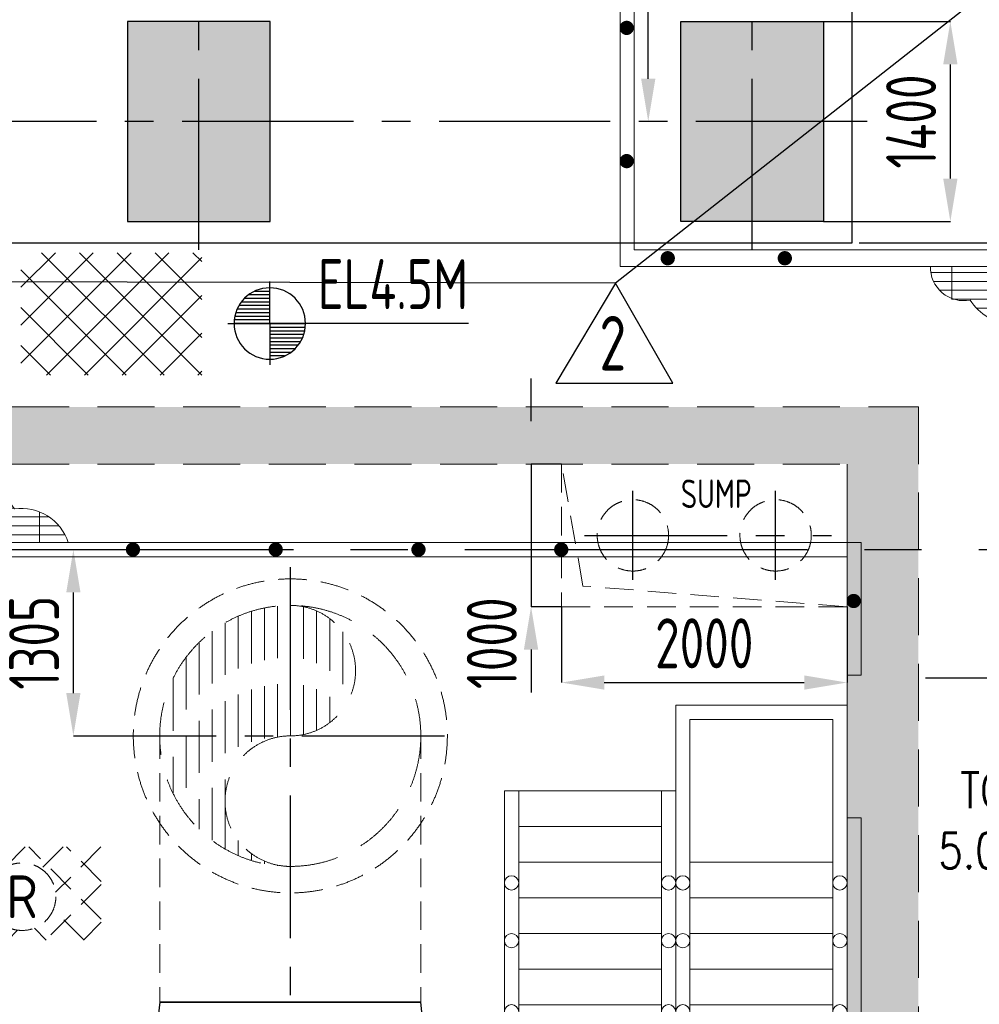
# Model space of a CAD drawing. Extents: x -7650383 to 4934791, y -137560 to 1826789.
# Tile 42 of 256: x 240096 to 246818, y 470746 to 477645. Entities that reach past the tile are written whole.
import ezdxf
from ezdxf.enums import TextEntityAlignment as Align

# ---------------------------------------------------------------- set-up
doc = ezdxf.new("R2010")
doc.units = 0
doc.header["$LTSCALE"] = 800
doc.header["$MEASUREMENT"] = 0
for name, pattern in [('0', [0]), ('CENTER', [2, 1.25, -0.25, 0.25, -0.25]), ('CENTER2', [1.125, 0.75, -0.125, 0.125, -0.125]), ('CONTINOUS', [0]), ('HIDDEN', [0.375, 0.25, -0.125])]:
    doc.linetypes.add(name, pattern=pattern)
doc.layers.get('0').update_dxf_attribs({"linetype": 'CONTINUOUS'})
for name, color, linetype in [('BLDG', 2, 'CONTINUOUS'), ('CENTER', 2, 'CENTER'), ('CL', 2, 'CENTER2'), ('CWPIPEI', 4, 'CONTINUOUS'), ('EQUPT', 4, '0'), ('GRID', 8, 'CENTER'), ('HATCH', 9, 'CONTINUOUS'), ('REV2', 2, 'CONTINUOUS'), ('T', 3, 'CONTINUOUS'), ('TEXT', 3, 'CONTINUOUS'), ('TG_Col', 2, 'CONTINUOUS'), ('TGCOL', 2, 'CONTINUOUS')]:
    doc.layers.add(name, color=color, linetype=linetype)
for name, color, linetype, lineweight in [('DIM', 4, 'CONTINUOUS', 13), ('EQP0', 8, 'HIDDEN', 9), ('STAIR', 4, 'CONTINUOUS', 13), ('steel', 231, 'CONTINUOUS', 13), ('WALL', 6, 'CONTINUOUS', 18)]:
    doc.layers.add(name, color=color, linetype=linetype, lineweight=lineweight)
doc.styles.add('ROMANS', font='ISO9.shx', dxfattribs={"width": 0.8})
doc.styles.add('S1', font='SIMPLEX.SHX', dxfattribs={"height": 200})
doc.styles.add('S3', font='ROMANS1.SHX', dxfattribs={"width": 0.8})
doc.styles.get("Standard").update_dxf_attribs({"font": 'ISO9'})
doc.dimstyles.get("Standard").update_dxf_attribs({"dimtxt": 0.18, "dimasz": 0.18, "dimexe": 0.18, "dimexo": 0.0625, "dimgap": 0.09, "dimtad": 0, "dimtih": 1, "dimtoh": 1, "dimdec": 4, "dimzin": 0, "dimdsep": 46, "dimtxsty": 'Standard', "dimcen": 0.09, "dimadec": 0, "dimazin": 0, "dimtfac": 1, "dimtdec": 4, "dimtofl": 0, "dimtmove": 0, "dimatfit": 3, "dimfxl": 1, "dimtolj": 1, "dimtzin": 0, "dimarcsym": 0})
doc.dimstyles.new('STANDARD$0', dxfattribs={"dimtxt": 250, "dimasz": 200, "dimexe": 0, "dimexo": 0, "dimgap": 100, "dimtad": 1, "dimdec": 0, "dimzin": 0, "dimdsep": 46, "dimtxsty": 'S1', "dimcen": 0, "dimadec": 0, "dimazin": 0, "dimtfac": 1, "dimtdec": 0, "dimtmove": 2, "dimatfit": 3, "dimfxl": 1, "dimtolj": 1, "dimtzin": 0, "dimarcsym": 0})

# ---------------------------------------------------------------- blocks, each defined once
blk = doc.blocks.new('RGRA')
at = {"color": 0}
for p, q in [((-242.4, 349.3), (-460.3, 131.5)), ((22.7, 349.3), (-460.3, -133.7)), ((-88.6, 219.4), (-218.5, 349.3)), ((554.4, -158.4), (46.6, 349.3)), ((287.9, 349.3), (133.8, 195.2)), ((553, 349.3), (234.6, 30.9)), ((554.4, 106.7), (311.8, 349.3)), ((-220.5, 86.1), (-460.3, 325.9)), ((554.4, 85.5), (165, -303.9)), ((-95.7, -303.9), (-460.3, 60.8)), ((-195.2, -133.8), (-365.3, -303.9)), ((434.7, -303.9), (219.4, -88.6)), ((-360.8, -303.9), (-460.3, -204.4)), ((554.4, -179.7), (430.2, -303.9)), ((-30.9, -234.6), (-100.2, -303.9)), ((169.5, -303.9), (86.1, -220.5))]:
    blk.add_line(p, q, dxfattribs=at)
blk.add_circle((0, 0), 236.7)
at = {"style": 'ROMANS'}
blk.add_text('R', height=300, dxfattribs=at).set_placement((0, 0), align=Align.MIDDLE)
blk = doc.blocks.new('A$C45651DF3')
at = {"layer": 'STAIR'}
for p, q in [((1400, 0), (200, 0)), ((200, 0), (200, -4700)), ((1400, 0), (1400, -3600)), ((1300, -100), (300, -100)), ((300, -100), (300, -4600)), ((1300, -100), (1300, -3600)), ((1400, -600), (2600, -600)), ((1500, -600), (1500, -3600)), ((2500, -600), (2500, -4600)), ((2600, -600), (2600, -4700)), ((1500, -850), (2500, -850)), ((1300, -1100), (300, -1100)), ((1500, -1100), (2500, -1100)), ((1300, -1350), (300, -1350)), ((1500, -1350), (2500, -1350)), ((1300, -1600), (300, -1600)), ((1500, -1600), (2500, -1600)), ((1300, -1850), (300, -1850)), ((1500, -1850), (2500, -1850)), ((1300, -2100), (300, -2100)), ((1500, -2100), (2500, -2100)), ((1300, -2350), (300, -2350)), ((1500, -2350), (2500, -2350)), ((1300, -2600), (300, -2600)), ((1500, -2600), (2500, -2600)), ((1300, -2850), (300, -2850)), ((1500, -2850), (2500, -2850)), ((1300, -3100), (300, -3100)), ((1500, -3100), (2500, -3100)), ((1300, -3350), (300, -3350)), ((1500, -3350), (2500, -3350)), ((2500, -3600), (300, -3600)), ((300, -4600), (2500, -4600)), ((200, -4700), (2600, -4700))]:
    blk.add_line(p, q, dxfattribs=at)
for centre in [(250, -1245), (1350, -1245), (1450, -1245), (2550, -1245), (250, -1649.6), (1350, -1649.6), (1450, -1649.6), (2550, -1649.6), (250, -2148.2), (1350, -2148.2), (1450, -2148.2), (2550, -2148.2), (250, -2648.2), (1350, -2648.2), (1450, -2648.2), (2550, -2648.2), (250, -3148.2), (1350, -3148.2), (1450, -3148.2), (2550, -3148.2), (250, -3648.2), (2550, -3648.2), (250, -4148.2), (2550, -4148.2)]:
    blk.add_circle(centre, 50, dxfattribs=at)
blk = doc.blocks.new('*D386')
at = {"layer": 'DIM', "color": 9, "lineweight": -2, "transparency": 16777216}
for p, q in [((246177.4, 482081.7), (247188, 482081.7)), ((247188, 476381.7), (247188, 481781.7)), ((245976.2, 476081.7), (247188, 476081.7))]:
    blk.add_line(p, q, dxfattribs=at)
at = {"layer": 'DIM', "color": 9, "transparency": 16777216}
for points in [[(247138, 481781.7), (247238, 481781.7), (247188, 482081.7)], [(247138, 476381.7), (247238, 476381.7), (247188, 476081.7)]]:
    blk.add_solid(points, dxfattribs=at)
at = {"layer": 'DIM', "transparency": 16777216, "insert": (246913, 479582), "char_height": 350, "attachment_point": 5, "rotation": 90, "style": 'ROMANS'}
blk.add_mtext('\\A1;6000', dxfattribs=at)
blk = doc.blocks.new('*X35')
at = {"color": 0}
for p, q in [((36183.1, 29400), (36329.8, 29400)), ((36226, 29425), (36329.8, 29425)), ((36114.7, 29325), (36329.8, 29325)), ((36131.6, 29350), (36329.8, 29350)), ((36153.7, 29375), (36329.8, 29375)), ((36092.1, 29275), (36329.8, 29275)), ((36101.7, 29300), (36329.8, 29300)), ((36079.8, 29200), (36329.8, 29200)), ((36081.3, 29225), (36329.8, 29225)), ((36085.3, 29250), (36329.8, 29250))]:
    blk.add_line(p, q, dxfattribs=at)
blk = doc.blocks.new('LEVEL')
for p, q in [((0, 0), (0, 293.6)), ((-294.9, 0), (0, 0)), ((1392.6, 0), (0, 0)), ((0, 0), (0, -290.4))]:
    blk.add_line(p, q)
for start, end in [(90, 180), (0, 90), (180, 270), (270, 0)]:
    blk.add_arc((0, 0), 250, start, end)
blk.add_blockref('*X35', (-36329.8, -29197.5))
at = {"rotation": 180}
blk.add_blockref('*X35', (36329.8, 29197.5), dxfattribs=at)
at = {"flags": 4}
blk.add_attdef('LEVEL', (335.7, 101), '', height=250, dxfattribs=at)
blk = doc.blocks.new('*D412')
at = {"layer": 'DIM', "color": 9, "lineweight": -2, "transparency": 16777216}
for p, q in [((240466.3, 473931.7), (240471.8, 473931.7)), ((240471.8, 472926.7), (240471.8, 473631.7)), ((240471.8, 472626.7), (240471.8, 472626.7))]:
    blk.add_line(p, q, dxfattribs=at)
at = {"layer": 'DIM', "color": 9, "transparency": 16777216}
for points in [[(240421.8, 473631.7), (240521.8, 473631.7), (240471.8, 473931.7)], [(240421.8, 472926.7), (240521.8, 472926.7), (240471.8, 472626.7)]]:
    blk.add_solid(points, dxfattribs=at)
at = {"layer": 'DIM', "transparency": 16777216, "insert": (240196.8, 473279.2), "char_height": 350, "attachment_point": 5, "rotation": 90, "style": 'ROMANS'}
blk.add_mtext('\\A1;1305', dxfattribs=at)
blk = doc.blocks.new('*D413')
at = {"layer": 'DIM', "color": 9, "lineweight": -2, "transparency": 16777216}
for p, q in [((243891.2, 473531.7), (243891.2, 473000.5)), ((245891.2, 473531.7), (245891.2, 473000.5)), ((244191.2, 473000.5), (245591.2, 473000.5))]:
    blk.add_line(p, q, dxfattribs=at)
at = {"layer": 'DIM', "color": 9, "transparency": 16777216}
for points in [[(244191.2, 473050.5), (244191.2, 472950.5), (243891.2, 473000.5)], [(245591.2, 473050.5), (245591.2, 472950.5), (245891.2, 473000.5)]]:
    blk.add_solid(points, dxfattribs=at)
at = {"layer": 'DIM', "transparency": 16777216, "insert": (244891.2, 473275.5), "char_height": 350, "attachment_point": 5, "style": 'ROMANS'}
blk.add_mtext('\\A1;2000', dxfattribs=at)
blk = doc.blocks.new('*X37')
at = {"color": 0}
for p, q in [((86094.5, 17250), (86392.1, 17250)), ((86044, 17200), (86442.6, 17200)), ((86014.5, 17150), (86472, 17150)), ((85998.5, 17100), (86488, 17100)), ((85993.3, 17050), (86493.3, 17050)), ((85995.7, 17000), (86498.1, 17000)), ((86988.4, 17000), (86990.9, 17000)), ((86003.2, 16950), (86513.7, 16950)), ((86972.8, 16950), (86983.4, 16950)), ((86016, 16900), (86542.6, 16900)), ((86944, 16900), (86970.5, 16900)), ((86034.6, 16850), (86592.1, 16850)), ((86894.5, 16850), (86951.9, 16850)), ((86059.7, 16800), (86722, 16800)), ((86764.6, 16800), (86926.8, 16800)), ((86092.6, 16750), (86894, 16750)), ((86135.3, 16700), (86851.2, 16700)), ((86192.1, 16650), (86794.5, 16650)), ((86273.5, 16600), (86713.1, 16600)), ((86463.1, 16550), (86523.4, 16550))]:
    blk.add_line(p, q, dxfattribs=at)
blk = doc.blocks.new('TOP')
blk.add_circle((0, 0), 500)
for centre, start, end in [((-250, 0), 0, 180), ((250, 0), 180, 0)]:
    blk.add_arc(centre, 250, start, end)
blk.add_blockref('*X37', (-86493.3, -17049.1))
blk = doc.blocks.new('*D241')
at = {"layer": 'TG_Col', "color": 9, "lineweight": -2, "transparency": 16777216}
for p, q in [((245726.2, 477631.7), (246615.1, 477631.7)), ((246615.1, 476531.7), (246615.1, 477331.7)), ((245726.2, 476231.7), (246615.1, 476231.7))]:
    blk.add_line(p, q, dxfattribs=at)
at = {"layer": 'TG_Col', "color": 9, "transparency": 16777216}
for points in [[(246565.1, 477331.7), (246665.1, 477331.7), (246615.1, 477631.7)], [(246565.1, 476531.7), (246665.1, 476531.7), (246615.1, 476231.7)]]:
    blk.add_solid(points, dxfattribs=at)
at = {"layer": 'TG_Col', "transparency": 16777216, "insert": (246340.1, 476931.7), "char_height": 350, "attachment_point": 5, "rotation": 90, "style": 'ROMANS'}
blk.add_mtext('\\A1;1400', dxfattribs=at)
blk = doc.blocks.new('*D242')
at = {"layer": 'TG_Col', "color": 9, "lineweight": -2, "transparency": 16777216}
for p, q in [((244817, 482081.7), (244498.7, 482081.7)), ((244498.7, 477231.7), (244498.7, 481781.7)), ((244626.2, 476931.7), (244498.7, 476931.7))]:
    blk.add_line(p, q, dxfattribs=at)
at = {"layer": 'TG_Col', "color": 9, "transparency": 16777216}
for points in [[(244448.7, 481781.7), (244548.7, 481781.7), (244498.7, 482081.7)], [(244448.7, 477231.7), (244548.7, 477231.7), (244498.7, 476931.7)]]:
    blk.add_solid(points, dxfattribs=at)
at = {"layer": 'TG_Col', "transparency": 16777216, "insert": (244223.7, 479506.7), "char_height": 350, "attachment_point": 5, "rotation": 90, "style": 'ROMANS'}
blk.add_mtext('\\A1;5150', dxfattribs=at)
blk = doc.blocks.new('TG DECK')
at = {"layer": 'HATCH'}
h = blk.add_hatch(dxfattribs=at)
h.set_pattern_fill('AR-CONC', color=256, scale=50, style=0)
h.set_pattern_definition([(50, (-421329.2, -39460.7), (358.63009, -31.37607), [37.5, -412.5]), (355, (-421329.2, -39460.7), (-69.37567, 376.09607), [30, -330]), (100.451444, (-421299.3, -39463.3), (289.25442, 344.72), [31.8701, -350.57106]), (46.1842, (-421329.2, -39360.7), (533.62067, -82.75964), [56.25, -618.75]), (96.635635, (-421284.73, -39367.6), (467.33097, 487.0593), [47.80517, -525.8569]), (351.18416, (-421329.2, -39360.7), (467.33097, 487.0593), [45, -495]), (21, (-421279.2, -39385.7), (298.45353, -201.30945), [37.5, -412.5]), (326, (-421279.2, -39385.7), (121.65767, 362.57502), [30, -330]), (71.451445, (-421254.33, -39402.47), (420.11119, 161.26558), [31.8701, -350.57106]), (37.5, (-421329.2, -39460.7), (6.079928, 166.446927), [0, -326, 0, -335, 0, -331.25]), (7.5, (-421329.2, -39460.7), (131.53477, 197.205856), [0, -191, 0, -318.5, 0, -126.25]), (327.5, (-421440.7, -39460.7), (266.911218, -11.277436), [0, -125, 0, -390, 0, -517.5]), (317.5, (-421490.7, -39460.7), (291.593085, 50.05249), [0, -162.5, 0, -259, 0, -367.5])])
h.paths.add_polyline_path([(212046.4, -77938.1), (213046.4, -77938.1), (213046.4, -78938.1), (212046.4, -78938.1)])
h.paths.add_polyline_path([(218886.7, -78938.1), (220086.7, -78938.1), (220086.7, -77938.1), (218886.7, -77938.1)])
h.paths.add_polyline_path([(218886.7, -71938.1), (220086.7, -71938.1), (220086.7, -72938.1), (218886.7, -72938.1)])
h.paths.add_polyline_path([(212046.4, -71938.1), (212046.4, -72938.1), (213046.4, -72938.1), (213046.4, -71938.1)])
h.paths.add_polyline_path([(226286.4, -81288.1), (226286.4, -79888.1), (227286.4, -79888.1), (227286.4, -81288.1)])
h.paths.add_polyline_path([(226086.4, -78938.1), (227286.4, -78938.1), (227286.4, -77938.1), (226086.4, -77938.1)])
h.paths.add_polyline_path([(226286.4, -69588.1), (226286.4, -70988.1), (227286.4, -70988.1), (227286.4, -69588.1)])
h.paths.add_polyline_path([(226086.4, -71938.1), (227286.4, -71938.1), (227286.4, -72938.1), (226086.4, -72938.1)])
h.paths.add_polyline_path([(243271.4, -81288.1), (242271.4, -81288.1), (242271.4, -79888.1), (243271.4, -79888.1)])
h.paths.add_polyline_path([(238396.4, -81288.1), (239396.4, -81288.1), (239396.4, -79888.1), (238396.4, -79888.1)])
h.paths.add_polyline_path([(236086.4, -79888.1), (235086.4, -79888.1), (235086.4, -81288.1), (236086.4, -81288.1)])
h.paths.add_polyline_path([(243271.4, -69588.1), (242271.4, -69588.1), (242271.4, -70988.1), (243271.4, -70988.1)])
h.paths.add_polyline_path([(238396.4, -69588.1), (239396.4, -69588.1), (239396.4, -70988.1), (238396.4, -70988.1)])
h.paths.add_polyline_path([(236086.4, -70988.1), (235086.4, -70988.1), (235086.4, -69588.1), (236086.4, -69588.1)])
at = {"layer": 'CL', "ltscale": 2}
for p, q in [((238896.4, -81488.1), (238896.4, -69388.1)), ((242771.4, -81488.1), (242771.4, -69338.1)), ((243578.3, -80588.1), (225799.3, -80588.1))]:
    blk.add_line(p, q, dxfattribs=at)
at = {"layer": 'TGCOL'}
for points in [[(238396.4, -81288.1), (239396.4, -81288.1), (239396.4, -79888.1), (238396.4, -79888.1)], [(243271.4, -81288.1), (242271.4, -81288.1), (242271.4, -79888.1), (243271.4, -79888.1)]]:
    blk.add_lwpolyline(points, close=True, dxfattribs=at)
blk = doc.blocks.new('A$C71B3771A')
at = {"layer": 'EQUPT', "linetype": 'CONTINOUS', "ltscale": 1.5, "flags": 128}
blk.add_lwpolyline([(12285, 6000), (-5035, 6000), (-6185, 4000), (-19340, 4000), (-19340, -4000), (-6185, -4000), (-5035, -6000), (12285, -6000), (12285, 6000)], dxfattribs=at)
blk.add_blockref('TG DECK', (-231186.4, 75438.1))
blk = doc.blocks.new('A$C495807AF')
at = {"layer": 'DIM'}
blk.add_blockref('A$C71B3771A', (0, 0), dxfattribs=at)
blk = doc.blocks.new('A$C0BD465DE')
at = {"layer": 'CWPIPEI', "ltscale": 0.5}
h = blk.add_hatch(dxfattribs=at)
h.set_pattern_fill('AR-CONC', color=0, scale=100)
h.set_pattern_definition([(50, (-56184, -61953.53), (717.26, -62.752), [75, -825]), (355, (-56184, -61953.5), (-138.7513, 752.192), [60, -660]), (100.4514, (-56124.25, -61958.76), (578.509, 689.44), [63.74, -701.142]), (46.1842, (-56184, -61753.5), (1067.241, -165.519), [112.5, -1237.5]), (96.6356, (-56095.1, -61767.3), (934.662, 974.119), [95.61, -1051.714]), (351.1842, (-56184, -61753.5), (934.662, 974.119), [90, -990]), (21, (-56084, -61803.53), (596.907, -402.619), [75, -825]), (326, (-56084, -61803.5), (243.3153, 725.15), [60, -660]), (71.4514, (-56034.3, -61837.1), (840.2224, 322.531), [63.74, -701.142]), (37.5, (-56184.02, -61953.53), (12.15986, 332.89385), [0, -652, 0, -670, 0, -662.5]), (7.5, (-56184.02, -61953.53), (263.0695, 394.4117), [0, -382, 0, -637, 0, -252.5]), (327.5, (-56407.02, -61953.53), (533.8224, -22.5549), [0, -250, 0, -780, 0, -1035]), (317.5, (-56507.02, -61953.53), (583.1862, 100.105), [0, -325, 0, -518, 0, -735])])
h.paths.add_polyline_path([(4800, -6652), (4400, -6652), (4400, -7550), (5700.5, -7550), (5750, -7550), (5750, -7150), (4800, -7150)])
h.paths.add_polyline_path([(8320, -7150), (5750, -7150), (5750, -7550), (8320, -7550)])
h.paths.add_polyline_path([(12750, -7150), (8320, -7150), (8320, -7550), (12250, -7550), (12250, -13000), (12750, -13000)])
h.paths.add_polyline_path([(12900, -14366.3), (9400, -14500), (9400, -14720), (12900, -14720)])
h.paths.add_polyline_path([(12900, -14332.4), (12900, -13000), (12250, -13000), (12250, -14220), (9400, -14220), (9400, -14427.1)])
h.paths.add_polyline_path([(7301, -14500), (3750, -14500), (3750, -14270), (7301, -14270), (7301, -14220), (3500, -14220), (3500, -14720), (7301, -14720)])
h.paths.add_polyline_path([(3500, -14220), (2865, -14220), (2865, -14720), (3500, -14720)])
edge = h.paths.add_edge_path()
edge.add_line((766, -14220), (250.5, -14220))
edge.add_line((250.5, -14220), (250.5, -14295))
edge.add_line((250.5, -14295), (311.6, -14295))
edge.add_line((311.6, -14295), (311.6, -14345))
edge.add_line((311.6, -14345), (250.5, -14345))
edge.add_arc((250.5, -14295), 50, 180, 270, ccw=False)
edge.add_line((200.5, -14295), (200.5, -14220))
edge.add_line((200.5, -14220), (0, -14220))
edge.add_line((0, -14220), (0, -14720))
edge.add_line((0, -14720), (766, -14720))
edge.add_line((766, -14720), (766, -14220))
edge = h.paths.add_edge_path(flags=17)
edge.add_spline(control_points=[(0, -14270), (0, -14270), (-83.3, -14270), (-250, -14730), (-500, -14040), (-671.8, -14514.2), (-760.3, -14499.1), (-765.4, -14497.5)], knot_values=[5095.586331, 5095.586331, 5095.586331, 5095.586331, 5265.43921, 5435.292087, 5774.997842, 6114.703597, 6135.662009, 6135.662009, 6135.662009, 6135.662009], degree=3, periodic=0)
edge.add_line((-765.4, -14498), (-765.4, -14720))
edge.add_line((-765.4, -14720), (0, -14720))
edge.add_line((0, -14720), (0, -14270))
edge = h.paths.add_edge_path()
edge.add_line((0, -14270), (0, -14220))
edge.add_line((0, -14220), (-199.5, -14220))
edge.add_line((-199.5, -14220), (-199.5, -14295))
edge.add_arc((-249.5, -14295), 50, -90, 0, ccw=False)
edge.add_line((-249.5, -14345), (-310.6, -14345))
edge.add_line((-310.6, -14345), (-310.6, -14295))
edge.add_line((-310.6, -14295), (-249.5, -14295))
edge.add_line((-249.5, -14295), (-249.5, -14220))
edge.add_line((-249.5, -14220), (-765.4, -14220))
edge.add_line((-765.4, -14220), (-765.4, -14720))
edge.add_line((-765.4, -14720), (0, -14720))
edge.add_line((0, -14720), (0, -14270))
h.paths.add_polyline_path([(-2864.4, -14220), (-3500, -14220), (-3500, -14720), (-2864.4, -14720)])
edge = h.paths.add_edge_path()
edge.add_spline(control_points=[(-3500, -14270), (-3500, -14270), (-3583.3, -14234.4), (-3666.7, -14367.2), (-3750, -14500)], knot_values=[9851.466902, 9851.466902, 9851.466902, 9851.466902, 10021.319784, 10191.172664, 10191.172664, 10191.172664, 10191.172664], degree=3, periodic=0)
edge.add_line((-3750, -14500), (-4250, -14500))
edge.add_line((-4250, -14500), (-4250, -14720))
edge.add_line((-4250, -14720), (-3500, -14720))
edge.add_line((-3500, -14720), (-3500, -14270))
h.paths.add_polyline_path([(-4250, -14500), (-5800, -14500.1), (-5800, -14720), (-4250, -14720)])
h.paths.add_polyline_path([(-4250, -14220), (-5800, -14220), (-5800, -14270.1), (-4250, -14270)])
h.paths.add_polyline_path([(-9249.5, -14720), (-7899, -14720), (-7899, -14270.1), (-9249.5, -14170.2)])
edge = h.paths.add_edge_path()
edge.add_line((-8749.5, -13580), (-8824.5, -13580))
edge.add_line((-8824.5, -13580), (-8824.5, -13641.1))
edge.add_line((-8824.5, -13641.1), (-8874.5, -13641.1))
edge.add_line((-8874.5, -13641.1), (-8874.5, -13580))
edge.add_arc((-8824.5, -13580), 50, 90, 180, ccw=False)
edge.add_line((-8824.5, -13530), (-8749.5, -13530))
edge.add_line((-8749.5, -13530), (-8749.5, -13130))
edge.add_line((-8749.5, -13130), (-8824.5, -13130))
edge.add_arc((-8824.5, -13080), 50, 180, 270, ccw=False)
edge.add_line((-8874.5, -13080), (-8874.5, -13018.9))
edge.add_line((-8874.5, -13018.9), (-8824.5, -13018.9))
edge.add_line((-8824.5, -13018.9), (-8824.5, -13080))
edge.add_line((-8824.5, -13080), (-8749.5, -13080))
edge.add_line((-8749.5, -13080), (-8749.5, -13000))
edge.add_line((-8749.5, -13000), (-9249.5, -13704.2))
edge.add_line((-9249.5, -13704.2), (-9249.5, -14170.2))
edge.add_line((-9249.5, -14170.2), (-7899, -14270.1))
edge.add_line((-7899, -14270.1), (-7899, -14220))
edge.add_line((-7899, -14220), (-8749.5, -14220))
edge.add_line((-8749.5, -14220), (-8749.5, -13580))
h.paths.add_polyline_path([(-4879.8, -7150), (-9249.5, -7150), (-9249.5, -13704.2), (-8749.5, -13000), (-8749.5, -7550), (-4880.2, -7550)])
h.paths.add_polyline_path([(-4400, -6661.1), (-4799.8, -6661.1), (-4800.2, -7150), (-4880, -7148.6), (-4880, -7547.3), (-4400, -7550)])
at = {"layer": 'EQP0', "linetype": 'HIDDEN', "ltscale": 2}
for p, q in [((5800, -7150), (12750.5, -7150)), ((12750.5, -7150), (12750.5, -14720)), ((5800, -7550), (12250, -7550)), ((12250, -7550), (12250, -14220))]:
    blk.add_line(p, q, dxfattribs=at)
blk = doc.blocks.new('A$C522D6953')
at = {"layer": 'steel'}
h = blk.add_hatch(dxfattribs=at)
h.set_pattern_fill('GRATE', color=256, scale=2000, style=0)
h.set_pattern_definition([(180, (82125.35, -70001.125), (0, 62.5), []), (90, (82125.35, -70001.12), (250, 2e-14), [])])
edge = h.paths.add_edge_path()
edge.add_arc((5352.6, -911.7), 343, 254.85393, 278.42429)
edge.add_arc((5701.6, -1064.1), 352.3, 212.0244, 268.66295)
edge.add_arc((6181, -1349.9), 492.2, 187.75602, 250.90441)
edge.add_line((6020, -1815), (6020, -1015))
edge.add_line((6020, -1015), (5084.3, -1015))
edge.add_line((5084.3, -1015), (5084.3, -1015))
edge.add_line((5084.3, -1015), (5124.1, -1015))
edge.add_arc((5378.2, -1016.2), 254.1, 179.73305, 243.0443)
h = blk.add_hatch(dxfattribs=at)
h.set_pattern_fill('GRATE', color=256, scale=2000, angle=180, style=0)
h.set_pattern_definition([(360, (-78015.35, 66035.47), (-8e-15, -62.5), []), (270, (-78015.35, 66035.47), (-250, 2e-14), [])])
edge = h.paths.add_edge_path()
edge.add_arc((-1242.6, -3054), 343, 377.53403, 458.42429)
edge.add_arc((-1591.6, -2901.6), 352.3, 392.0244, 448.66295)
edge.add_arc((-2071, -2615.8), 492.2, 367.75602, 430.90441)
edge.add_line((-1910, -2150.7), (-1910, -2950.7))
edge.add_line((-1910, -2950.7), (-915.6, -2950.7))
at = {"layer": 'HATCH', "const_width": 50}
for points in [[(2971.7, 656.2, 1), (3021.7, 656.2, 1)], [(2971.7, -277.5, 1), (3021.7, -277.5, 1)], [(3284.3, -982.9, 1), (3284.3, -932.9, 1)], [(4104.3, -982.9, 1), (4104.3, -932.9, 1)], [(-462, -3024.3, 1), (-462, -2974.3, 1)], [(538, -3024.3, 1), (538, -2974.3, 1)], [(1538, -3024.3, 1), (1538, -2974.3, 1)], [(2538, -3024.3, 1), (2538, -2974.3, 1)], [(4561.7, -3359.7, 1), (4611.7, -3359.7, 1)]]:
    blk.add_lwpolyline(points, format="xyb", close=True, dxfattribs=at)
at = {"layer": 'steel'}
for p, q in [((2950, 1065), (2950, -1015)), ((3050, 950), (3050, -900)), ((3050, -900), (6020, -900)), ((2950, -1015), (5479.2, -1015)), ((5394.2, -1015), (6020, -1015)), ((-1760, -2950.7), (2186, -2950.7)), ((2186, -2950.7), (4640, -2950.7)), ((4640, -3880), (4640, -2950.7)), ((2186, -3050.7), (-1760, -3050.7)), ((4540, -3050.7), (2186, -3050.7)), ((4540, -3880), (4540, -3050.7)), ((4540, -3880), (4640, -3880))]:
    blk.add_line(p, q, dxfattribs=at)
blk.add_lwpolyline([(5124.1, -1015, 0.481739), (5402.9, -1250.9, 0.252289), (5693.3, -1416.3, 0.282728), (6020, -1815), (6020, -1015), (5124.1, -1015)], format="xyb", dxfattribs=at)
blk.add_lwpolyline([(-915.6, -2950.7, 0.368376), (-1292.9, -2714.7, 0.252289), (-1583.3, -2549.3, 0.282728), (-1910, -2150.7), (-1910, -2950.7)], format="xyb", close=True, dxfattribs=at)
blk = doc.blocks.new('A$C767011C9')
at = {"layer": 'CENTER'}
for p, q in [((-3095, -211.8), (-3095, 411.8)), ((-2095, -211.8), (-2095, 411.8)), ((-3433.7, 100), (-1704, 100))]:
    blk.add_line(p, q, dxfattribs=at)
at = {"layer": 'EQP0', "linetype": 'HIDDEN'}
for p, q in [((-3595, 600), (-3595, -400)), ((-3444.8, -254.7), (-3595, 600))]:
    blk.add_line(p, q, dxfattribs=at)
at = {"layer": 'EQP0'}
for p, q in [((-1595, -400), (-3444.8, -254.7)), ((-3595, -400), (-1595, -400))]:
    blk.add_line(p, q, dxfattribs=at)
blk.add_circle((-3095, 100), 250, dxfattribs=at)
at = {"layer": 'EQP0', "linetype": 'HIDDEN'}
blk.add_circle((-2095, 100), 250, dxfattribs=at)
blk = doc.blocks.new('*D292')
at = {"layer": 'DIM', "color": 9, "lineweight": -2, "transparency": 16777216}
for p, q in [((243677.8, 474831.7), (243677.8, 475131.7)), ((243891.2, 474531.7), (243677.8, 474531.7)), ((243677.8, 474531.7), (243677.8, 473531.7)), ((243891.2, 473531.7), (243677.8, 473531.7)), ((243677.8, 473231.7), (243677.8, 472931.7))]:
    blk.add_line(p, q, dxfattribs=at)
at = {"layer": 'DIM', "color": 9, "transparency": 16777216}
for points in [[(243627.8, 474831.7), (243727.8, 474831.7), (243677.8, 474531.7)], [(243627.8, 473231.7), (243727.8, 473231.7), (243677.8, 473531.7)]]:
    blk.add_solid(points, dxfattribs=at)
at = {"layer": 'DIM', "transparency": 16777216, "insert": (243402.8, 473275.8), "char_height": 350, "attachment_point": 5, "rotation": 90, "style": 'ROMANS'}
blk.add_mtext('\\A1;1000', dxfattribs=at)
blk = doc.blocks.new('REV-2')
at = {"layer": 'REV2', "color": 20, "linetype": 'Continuous'}
for p, q in [((37169.5, 56645.2), (36749.7, 55946.2)), ((37569.4, 55946.2), (37169.5, 56645.2)), ((36749.7, 55946.2), (37569.4, 55946.2))]:
    blk.add_line(p, q, dxfattribs=at)
at = {"layer": 'REV2', "color": 20, "linetype": 'Continuous', "style": 'ROMANS', "width": 0.8}
blk.add_text('2', height=382.6, dxfattribs=at).set_placement((37055.6, 56033.7))

msp = doc.modelspace()

# ---------------------------------------------------------------- hatches: boundary and pattern name
h = msp.add_hatch()
h.set_pattern_fill('NET', color=2, scale=1500.027984, angle=405, style=0)
h.set_pattern_definition([(45, (164326.18, 411394.93), (-132.585, 132.585), []), (135, (164326.18, 411394.93), (-132.585, -132.585), [])])
h.paths.add_polyline_path([(240844.5, 476012.5), (240103.5, 476012.5), (240103.5, 475154.6), (240844.5, 475154.6)])
h.paths.add_polyline_path([(241372.4, 476012.5), (240844.5, 476012.5), (240844.5, 475154.6), (241372.4, 475154.6)])

# ---------------------------------------------------------------- linework, layer by layer
at = {"color": 2, "linetype": 'CENTER'}
for p, q in [((241991.2, 473808.9), (241991.2, 460089.5)), ((240471.8, 472626.7), (243194.5, 472626.7))]:
    msp.add_line(p, q, dxfattribs=at)
at = {"layer": 'BLDG', "flags": 128}
for points in [[(242925.3, 470580.2), (242905.7, 470760.2), (241076.6, 470760.2), (241057.1, 470580.2)], [(241076.6, 470760.2), (242905.7, 470760.2)], [(241076.6, 470760.2), (242905.7, 470760.2)]]:
    msp.add_lwpolyline(points, dxfattribs=at)
at = {"layer": 'EQP0', "color": 3, "linetype": 'HIDDEN'}
for p, q in [((241076.7, 472666.7), (241076.7, 470760.2)), ((242905.7, 472666.7), (242905.7, 470760.2))]:
    msp.add_line(p, q, dxfattribs=at)
at = {"layer": 'EQP0'}
msp.add_circle((241991.6, 472626.7), 1100, dxfattribs=at)
msp.add_circle((241991.6, 472626.7), 1100, dxfattribs=at)
at = {"layer": 'GRID', "linetype": 'CENTER2', "ltscale": 4}
msp.add_line((228813.7, 473931.7), (248039.5, 473931.7), dxfattribs=at)
at = {"layer": 'REV2', "flags": 128}
msp.add_lwpolyline([(266050.3, 474633.8), (256599.6, 474633.8), (251935.4, 481824.2), (244270.3, 475798.5), (228301.3, 475831.9), (218302.3, 478025.6), (233958.5, 501455.6), (247428.5, 501455.6), (254934.3, 492973.2), (256868.8, 492973.2), (260898.5, 501455.6), (258771.9, 509168.6)], dxfattribs=at)
at = {"layer": 'steel'}
for p in [(245891.2, 472051.7), (245991.2, 467911.8)]:
    msp.add_line(p, (245991.2, 472051.7), dxfattribs=at)
at = {"layer": 'WALL'}
msp.add_line((245891.2, 472428.7), (245891.2, 474128.7), dxfattribs=at)

# ---------------------------------------------------------------- block references
for name, p in [('A$C495807AF', (233641.2, 482081.7)), ('A$C522D6953', (241351.2, 476931.7)), ('A$C0BD465DE', (233641.2, 482081.7)), ('REV-2', (207100.8, 419153.3)), ('A$C767011C9', (247486.2, 473931.7))]:
    msp.add_blockref(name, p)
at = {"layer": 'DIM', "xscale": -1}
msp.add_blockref('A$C45651DF3', (246091.2, 472841.7), dxfattribs=at)
at = {"layer": 'EQP0', "xscale": 1.828999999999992, "yscale": 1.828999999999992, "zscale": 1.828999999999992, "rotation": 270}
msp.add_blockref('TOP', (241991.2, 472626.7), dxfattribs=at)
at = {"layer": 'EQP0'}
msp.add_blockref('RGRA', (240112.3, 471500.1), dxfattribs=at)
at = {"layer": 'TEXT'}
ref = msp.add_blockref('LEVEL', (241847.7, 475516.3), dxfattribs=at)
ref.add_attrib('LEVEL', 'EL4.5M', (242183.4, 475617.3), dxfattribs={"layer": '0', "height": 350, "style": 'ROMANS', "width": 0.8, "flags": 4})

# ---------------------------------------------------------------- texts
at = {"layer": 'T', "style": 'S3', "width": 0.8}
for s, p in [('TO', (246848.6, 472119.2)), ('5.0M', (246848.6, 471697.5))]:
    msp.add_text(s, height=250, dxfattribs=at).set_placement(p, align=Align.CENTER)
at = {"layer": 'TEXT', "color": 4, "linetype": 'ByBlock', "lineweight": -2, "style": 'ROMANS', "width": 0.8}
msp.add_text('SUMP', height=200, dxfattribs=at).set_placement((244975.7, 474223.1), align=Align.CENTER)
at = {"layer": 'TEXT', "attachment_point": 1, "style": 'ROMANS'}
for s, insert, char_height, width in [('\\pi66.169;TOP OF WALL 0.0M', (223756.5, 475294.6), 300, 3606.623), ('\\pi173.19;MONORAIL FOR \\P\\pi298.9;HANDLING OF \\P\\pi53.19;VACUUM PUMPS \\P\\pi98.904;FROM SOFIT OF \\P\\pi58.904;EL. 9.0M FLOOR', (220522.6, 474637.9), 300, 2986.379), ('\\pi244.39;MONORAIL FOR \\P\\pi124.39;HANDLING OF BF \\P\\pi301.06;VALVES FROM \\P\\pi77.725;SOFIT OF EL. 10M \\P\\pi674.39;FLOOR.', (227849.6, 471822.9), 175, 2028.783)]:
    msp.add_mtext(s, dxfattribs=dict(at, insert=insert, char_height=char_height, width=width))

# ---------------------------------------------------------------- dimensions: what is measured, and where the dimension line sits
at = {"layer": 'DIM'}
for base, p1, p2, angle, picture, middle in [((247188, 482081.7), (245976.2, 476081.7), (246177.4, 482081.7), 270, '*D386', (246913, 479582)), ((243677.8, 473531.7), (243891.2, 474531.7), (243891.2, 473531.7), 90, '*D292', (243402.8, 473275.8))]:
    dim = msp.add_linear_dim(base=base, p1=p1, p2=p2, angle=angle, dimstyle='STANDARD$0', override={"dimtxt": 350, "dimasz": 300, "dimtxsty": 'ROMANS', "dimclrd": 9, "dimclre": 9, "dimclrt": 256, "dimtix": 1, "dimatfit": 0}, dxfattribs=at)
    dim.commit()
    dim.dimension.update_dxf_attribs({"geometry": picture, "text_midpoint": middle, "dimtype": 160})
dim = msp.add_linear_dim(base=(240471.8, 473931.7), p1=(240471.8, 472626.7), p2=(240466.3, 473931.7), angle=90, dimstyle='STANDARD$0', override={"dimtxt": 350, "dimasz": 300, "dimtxsty": 'ROMANS', "dimclrd": 9, "dimclre": 9, "dimclrt": 256, "dimtix": 1, "dimatfit": 0}, dxfattribs=at)
dim.commit()
dim.dimension.update_dxf_attribs({"geometry": '*D412', "text_midpoint": (240196.8, 473279.2)})
dim = msp.add_linear_dim(base=(245891.2, 473000.5), p1=(243891.2, 473531.7), p2=(245891.2, 473531.7), dimstyle='STANDARD$0', override={"dimtxt": 350, "dimasz": 300, "dimtxsty": 'ROMANS', "dimclrd": 9, "dimclre": 9, "dimclrt": 256, "dimtix": 1, "dimatfit": 0}, dxfattribs=at)
dim.commit()
dim.dimension.update_dxf_attribs({"geometry": '*D413', "text_midpoint": (244891.2, 473275.5)})
at = {"layer": 'TG_Col'}
for base, p1, p2, override, picture, middle in [((244498.7, 482081.7), (244726.2, 476931.7), (244917, 482081.7), {"dimtxt": 350, "dimasz": 300, "dimexo": 100, "dimtxsty": 'ROMANS', "dimclrd": 9, "dimclre": 9, "dimclrt": 256, "dimtix": 1, "dimatfit": 0}, '*D242', (244223.7, 479506.7)), ((246615.1, 477631.7), (245726.2, 476231.7), (245726.2, 477631.7), {"dimtxt": 350, "dimasz": 300, "dimtxsty": 'ROMANS', "dimclrd": 9, "dimclre": 9, "dimclrt": 256, "dimtix": 1, "dimatfit": 0}, '*D241', (246340.1, 476931.7))]:
    dim = msp.add_linear_dim(base=base, p1=p1, p2=p2, angle=90, dimstyle='STANDARD$0', override=override, dxfattribs=at)
    dim.commit()
    dim.dimension.update_dxf_attribs({"geometry": picture, "text_midpoint": middle})

# ---------------------------------------------------------------- leaders
at = {"layer": 'DIM'}
msp.add_leader([(247654.1, 473031.7), (246441.1, 473031.7)], dimstyle='Standard', override={"dimtxt": 350, "dimasz": 300, "dimexe": 0, "dimexo": 0, "dimgap": 100, "dimtad": 1, "dimtih": 0, "dimtoh": 0, "dimdec": 0, "dimtxsty": 'ROMANS', "dimcen": 0, "dimclrd": 9, "dimclre": 9, "dimclrt": 256, "dimtdec": 0, "dimtix": 1, "dimtofl": 1, "dimatfit": 0, "dimfxl": 0.18}, dxfattribs=at)

doc.saveas('drawing.dxf')
